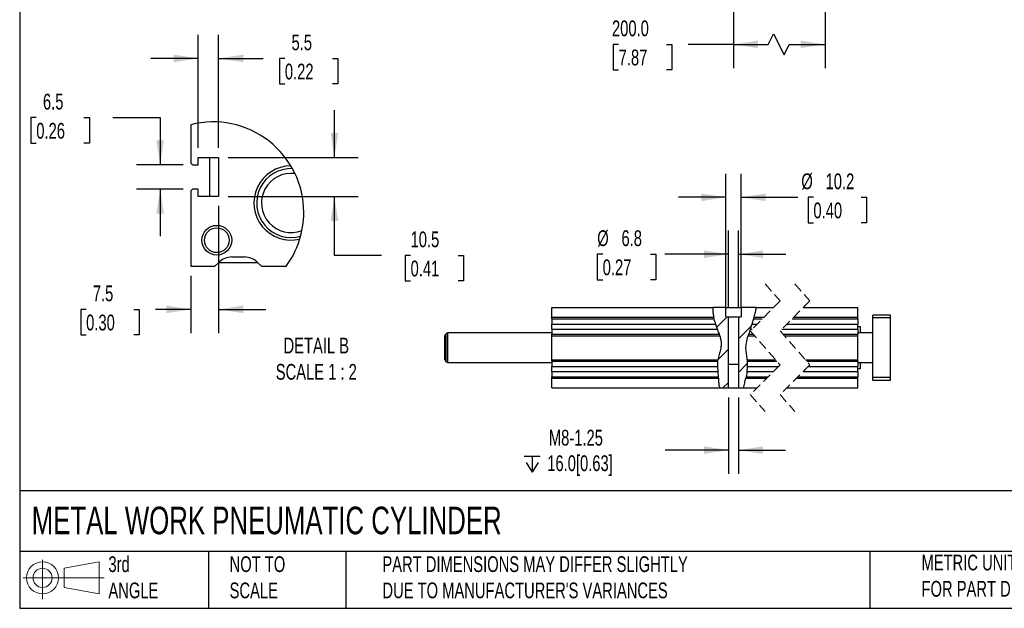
# Model space of a CAD drawing. Header units: millimetres. Extents: x 32 to 1365, y 32 to 1048.
# Tile 1 of 5: x 32 to 694, y 32 to 427. Entities that reach past the tile are written whole.
import ezdxf

# ---------------------------------------------------------------- set-up
doc = ezdxf.new("R2010")
doc.units = ezdxf.units.MM
doc.header["$LTSCALE"] = 5
doc.linetypes.add('SLD-Dashed', pattern=[1.905, 1.27, -0.635])
doc.linetypes.add('SLD-Solid', pattern=[0])
doc.layers.add('DIMENSIONS', color=140, linetype='SLD-Solid', lineweight=25)
doc.layers.add('TEXT', color=140, linetype='SLD-Solid', lineweight=25)
doc.layers.add('HATCH', color=6, linetype='SLD-Solid')
doc.layers.add('SLD-DEFPOINTS', color=7, linetype='Continuous')
doc.styles.add('SLDTEXTSTYLE0', font='TXT', dxfattribs={"width": 0.7})
doc.dimstyles.new('SLDDIMSTYLE1', dxfattribs={"dimtxt": 10.790039, "dimasz": 16.51, "dimexe": 0, "dimexo": 0.0625, "dimgap": 2.69751, "dimtad": 0, "dimtih": 1, "dimtoh": 1, "dimrnd": 1e-09, "dimzin": 12, "dimdsep": 46, "dimtxsty": 'SLDTEXTSTYLE0', "dimsah": 1, "dimcen": 0.09, "dimadec": 0, "dimazin": 3, "dimtfac": 1, "dimtmove": 0, "dimatfit": 0, "dimfxl": 0, "dimfrac": 2, "dimtolj": 1, "dimtzin": 12, "dimarcsym": 0})
doc.dimstyles.new('SLDDIMSTYLE2', dxfattribs={"dimtxt": 10.790039, "dimasz": 16.51, "dimexe": 0, "dimexo": 0.0625, "dimgap": 2.69751, "dimtad": 0, "dimtih": 1, "dimtoh": 1, "dimrnd": 1e-09, "dimzin": 4, "dimdsep": 46, "dimtxsty": 'SLDTEXTSTYLE0', "dimsah": 1, "dimcen": 0.09, "dimadec": 0, "dimazin": 1, "dimtfac": 1, "dimtofl": 0, "dimtmove": 0, "dimatfit": 3, "dimfxl": 0, "dimfrac": 2, "dimtolj": 1, "dimtzin": 12, "dimarcsym": 0})
doc.dimstyles.new('SLDDIMSTYLE6', dxfattribs={"dimtxt": 10.790039, "dimasz": 16.51, "dimexe": 0, "dimexo": 0.0625, "dimgap": 2.69751, "dimtad": 0, "dimtih": 1, "dimtoh": 1, "dimlfac": 0.4, "dimrnd": 1e-09, "dimzin": 12, "dimdsep": 46, "dimtxsty": 'SLDTEXTSTYLE0', "dimsah": 1, "dimcen": 0.09, "dimadec": 0, "dimazin": 3, "dimtfac": 1, "dimtmove": 0, "dimatfit": 0, "dimfxl": 0, "dimfrac": 2, "dimtolj": 1, "dimtzin": 12, "dimarcsym": 0})

# ---------------------------------------------------------------- blocks, each defined once
blk = doc.blocks.new('Block11')
at = {"color": 7, "linetype": 'SLD-Solid', "lineweight": 18}
for p, q in [((12.94, 26.55), (12.94, 0)), ((27.4, 20.84), (50.88, 25.16)), ((27.4, 7.98), (27.4, 20.84)), ((50.88, 25.16), (50.88, 3.66)), ((0, 14.41), (54.37, 14.41)), ((27.4, 7.98), (50.88, 3.66))]:
    blk.add_line(p, q, dxfattribs=at)
for radius in [10.75, 6.43]:
    blk.add_circle((12.94, 14.41), radius, dxfattribs=at)
blk = doc.blocks.new('Block12')
at = {"layer": 'SLD-DEFPOINTS'}
blk.add_blockref('Block11', (0, 0), dxfattribs=at)
blk = doc.blocks.new('_D_6')
at = {"layer": 'DIMENSIONS'}
for p, q in [((511.61, 549.22), (511.61, 394.69)), ((573.25, 549.22), (573.25, 394.69)), ((535.03, 410.57), (538.56, 417.62)), ((538.56, 417.62), (545.62, 403.51)), ((434.43, 410.57), (430.8, 410.57)), ((430.8, 410.57), (430.8, 393.42)), ((466.49, 410.57), (470.11, 410.57)), ((470.11, 410.57), (470.11, 393.42)), ((511.61, 410.57), (481.11, 410.57)), ((511.61, 410.57), (535.03, 410.57)), ((545.62, 403.51), (549.14, 410.57)), ((549.14, 410.57), (573.25, 410.57)), ((430.8, 393.42), (434.43, 393.42)), ((470.11, 393.42), (466.49, 393.42))]:
    blk.add_line(p, q, dxfattribs=at)
for points in [[(511.61, 410.57), (528.12, 408.03), (528.12, 413.11)], [(573.25, 410.57), (556.74, 413.11), (556.74, 408.03)]]:
    blk.add_solid(points, dxfattribs=at)
at = {"layer": 'DIMENSIONS', "char_height": 10.583, "attachment_point": 1, "style": 'SLDTEXTSTYLE0'}
for s, insert in [('200.0', (429.94, 426.62)), ('7.87', (434.43, 407.06))]:
    blk.add_mtext(s, dxfattribs=dict(at, insert=insert))
blk = doc.blocks.new('SW_SYMBOL_HOLE_DEPTH')
at = {"layer": 'DIMENSIONS', "color": 0}
for p, q in [((0, 4375), (4000, 4375)), ((500, 2775), (2000, 375)), ((2000, 4375), (2000, 375)), ((3500, 2775), (2000, 375))]:
    blk.add_line(p, q, dxfattribs=at)
blk = doc.blocks.new('_D_29')
at = {"layer": 'DIMENSIONS'}
for p, q in [((508.29, 173.41), (508.29, 122.13)), ((514.93, 173.41), (514.93, 122.13)), ((508.29, 138.01), (465.78, 138.01)), ((514.93, 138.01), (546.68, 138.01))]:
    blk.add_line(p, q, dxfattribs=at)
for points in [[(508.29, 138.01), (491.78, 140.55), (491.78, 135.47)], [(514.93, 138.01), (531.44, 135.47), (531.44, 140.55)]]:
    blk.add_solid(points, dxfattribs=at)
at = {"layer": 'DIMENSIONS', "xscale": 0.002688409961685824, "yscale": 0.002688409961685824, "zscale": 0.002688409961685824}
blk.add_blockref('SW_SYMBOL_HOLE_DEPTH', (370.98, 122.29), dxfattribs=at)
at = {"layer": 'DIMENSIONS', "char_height": 10.583, "attachment_point": 1, "style": 'SLDTEXTSTYLE0'}
for s, insert in [('M8-1.25', (387.5, 151.65)), ('16.0[0.63]', (386.42, 134.5))]:
    blk.add_mtext(s, dxfattribs=dict(at, insert=insert))
blk = doc.blocks.new('_D_30')
at = {"layer": 'DIMENSIONS'}
for p, q in [((508.21, 233.91), (508.21, 285.49)), ((515.01, 233.91), (515.01, 285.49)), ((423.68, 269.61), (420.05, 269.61)), ((420.05, 269.61), (420.05, 252.46)), ((455.74, 269.61), (459.37, 269.61)), ((459.37, 269.61), (459.37, 252.46)), ((508.21, 269.61), (465.4, 269.61)), ((515.01, 269.61), (546.76, 269.61)), ((420.05, 252.46), (423.68, 252.46)), ((459.37, 252.46), (455.74, 252.46))]:
    blk.add_line(p, q, dxfattribs=at)
for points in [[(508.21, 269.61), (491.7, 272.15), (491.7, 267.07)], [(515.01, 269.61), (531.52, 267.07), (531.52, 272.15)]]:
    blk.add_solid(points, dxfattribs=at)
at = {"layer": 'DIMENSIONS', "char_height": 10.583, "attachment_point": 1, "style": 'SLDTEXTSTYLE0'}
for s, insert in [('%%c', (420.02, 285.67)), ('6.8', (436.31, 285.67)), ('0.27', (423.68, 266.1))]:
    blk.add_mtext(s, dxfattribs=dict(at, insert=insert))
blk = doc.blocks.new('_D_31')
at = {"layer": 'DIMENSIONS'}
for p, q in [((506.51, 233.91), (506.51, 323.7)), ((516.71, 233.91), (516.71, 323.7)), ((506.51, 307.83), (474.76, 307.83)), ((516.71, 307.83), (554.82, 307.83)), ((565.38, 307.83), (561.76, 307.83)), ((561.76, 307.83), (561.76, 290.68)), ((597.45, 307.83), (601.07, 307.83)), ((601.07, 307.83), (601.07, 290.68)), ((561.76, 290.68), (565.38, 290.68)), ((601.07, 290.68), (597.45, 290.68))]:
    blk.add_line(p, q, dxfattribs=at)
for points in [[(506.51, 307.83), (490, 310.37), (490, 305.29)], [(516.71, 307.83), (533.22, 305.29), (533.22, 310.37)]]:
    blk.add_solid(points, dxfattribs=at)
at = {"layer": 'DIMENSIONS', "char_height": 10.583, "attachment_point": 1, "style": 'SLDTEXTSTYLE0'}
for s, insert in [('%%c', (557.24, 323.88)), ('10.2', (573.53, 323.88)), ('0.40', (565.38, 304.32))]:
    blk.add_mtext(s, dxfattribs=dict(at, insert=insert))
blk = doc.blocks.new('SW_HATCH_0')
at = {"layer": 'HATCH', "color": 0}
for p, q in [((-16.07, 6.38), (-23.06, -0.61)), ((0, 0), (-8.51, -8.51)), ((-15.31, -15.31), (-22.3, -22.3)), ((-2.64, -25.09), (-8.59, -31.04)), ((-15.24, -37.69), (-18.97, -41.42))]:
    blk.add_line(p, q, dxfattribs=at)
blk = doc.blocks.new('_D_36')
at = {"layer": 'DIMENSIONS'}
for p, q in [((42.9, 361.34), (39.28, 361.34)), ((39.28, 361.34), (39.28, 344.19)), ((74.97, 361.34), (78.59, 361.34)), ((78.59, 361.34), (78.59, 344.19)), ((94.42, 361.34), (126.17, 361.34)), ((126.17, 361.34), (126.17, 329.63)), ((39.28, 344.19), (42.9, 344.19)), ((78.59, 344.19), (74.97, 344.19)), ((141.66, 329.63), (110.29, 329.63)), ((141.66, 313.38), (110.29, 313.38)), ((126.17, 313.38), (126.17, 281.63))]:
    blk.add_line(p, q, dxfattribs=at)
for points in [[(126.17, 329.63), (128.71, 346.14), (123.63, 346.14)], [(126.17, 313.38), (123.63, 296.87), (128.71, 296.87)]]:
    blk.add_solid(points, dxfattribs=at)
at = {"layer": 'DIMENSIONS', "char_height": 10.583, "attachment_point": 1, "style": 'SLDTEXTSTYLE0'}
for s, insert in [('6.5', (47.39, 377.4)), ('0.26', (42.9, 357.83))]:
    blk.add_mtext(s, dxfattribs=dict(at, insert=insert))
blk = doc.blocks.new('_D_37')
at = {"layer": 'DIMENSIONS'}
for p, q in [((151.76, 340.98), (151.76, 417)), ((165.51, 340.98), (165.51, 417)), ((151.76, 401.13), (120.01, 401.13)), ((165.51, 401.13), (195.41, 401.13)), ((210.03, 401.13), (206.4, 401.13)), ((206.4, 401.13), (206.4, 383.98)), ((242.09, 401.13), (245.71, 401.13)), ((245.71, 401.13), (245.71, 383.98)), ((206.4, 383.98), (210.03, 383.98)), ((245.71, 383.98), (242.09, 383.98))]:
    blk.add_line(p, q, dxfattribs=at)
for points in [[(151.76, 401.13), (135.25, 403.67), (135.25, 398.59)], [(165.51, 401.13), (182.02, 398.59), (182.02, 403.67)]]:
    blk.add_solid(points, dxfattribs=at)
at = {"layer": 'DIMENSIONS', "char_height": 10.583, "attachment_point": 1, "style": 'SLDTEXTSTYLE0'}
for s, insert in [('5.5', (214.51, 417.19)), ('0.22', (210.03, 397.62))]:
    blk.add_mtext(s, dxfattribs=dict(at, insert=insert))
blk = doc.blocks.new('_D_38')
at = {"layer": 'DIMENSIONS'}
for p, q in [((243.33, 334.63), (243.33, 366.38)), ((171.86, 334.63), (259.21, 334.63)), ((171.86, 308.38), (259.21, 308.38)), ((243.33, 268.81), (243.33, 308.38)), ((275.08, 268.81), (243.33, 268.81)), ((294.53, 268.81), (290.91, 268.81)), ((290.91, 268.81), (290.91, 251.66)), ((326.59, 268.81), (330.22, 268.81)), ((330.22, 268.81), (330.22, 251.66)), ((290.91, 251.66), (294.53, 251.66)), ((330.22, 251.66), (326.59, 251.66))]:
    blk.add_line(p, q, dxfattribs=at)
for points in [[(243.33, 334.63), (245.87, 351.14), (240.79, 351.14)], [(243.33, 308.38), (240.79, 291.87), (245.87, 291.87)]]:
    blk.add_solid(points, dxfattribs=at)
at = {"layer": 'DIMENSIONS', "char_height": 10.583, "attachment_point": 1, "style": 'SLDTEXTSTYLE0'}
for s, insert in [('10.5', (294.53, 284.87)), ('0.41', (294.53, 265.31))]:
    blk.add_mtext(s, dxfattribs=dict(at, insert=insert))
blk = doc.blocks.new('_D_39')
at = {"layer": 'DIMENSIONS'}
for p, q in [((165.51, 302.03), (165.51, 216.66)), ((146.76, 255.15), (146.76, 216.66)), ((76.41, 232.54), (72.79, 232.54)), ((72.79, 232.54), (72.79, 215.39)), ((108.48, 232.54), (112.1, 232.54)), ((112.1, 232.54), (112.1, 215.39)), ((146.76, 232.54), (123.1, 232.54)), ((165.51, 232.54), (197.26, 232.54)), ((72.79, 215.39), (76.41, 215.39)), ((112.1, 215.39), (108.48, 215.39))]:
    blk.add_line(p, q, dxfattribs=at)
for points in [[(146.76, 232.54), (130.25, 235.08), (130.25, 230)], [(165.51, 232.54), (182.02, 230), (182.02, 235.08)]]:
    blk.add_solid(points, dxfattribs=at)
at = {"layer": 'DIMENSIONS', "char_height": 10.583, "attachment_point": 1, "style": 'SLDTEXTSTYLE0'}
for s, insert in [('7.5', (80.9, 248.6)), ('0.30', (76.41, 229.03))]:
    blk.add_mtext(s, dxfattribs=dict(at, insert=insert))

msp = doc.modelspace()

# ---------------------------------------------------------------- linework, layer by layer
for p, q in [((146.761, 356.572), (146.761, 330.879)), ((151.761, 334.629), (165.511, 334.629)), ((151.761, 329.629), (151.761, 334.629)), ((159.261, 334.629), (159.261, 308.379)), ((165.511, 334.629), (165.511, 308.379)), ((146.761, 330.879), (148.011, 329.629)), ((148.011, 329.629), (151.761, 329.629)), ((148.011, 313.379), (146.761, 312.129)), ((146.761, 312.129), (146.761, 261.504)), ((151.761, 313.379), (148.011, 313.379)), ((151.761, 308.379), (151.761, 313.379)), ((165.511, 308.379), (151.761, 308.379)), ((174.438, 267.754), (182.833, 267.754)), ((146.761, 261.504), (163.011, 261.504)), ((163.011, 261.504), (165.599, 264.093)), ((165.511, 264.004), (191.761, 264.004)), ((191.672, 264.093), (194.261, 261.504)), ((194.261, 261.504), (210.857, 261.504)), ((389.609, 227.259), (389.609, 233.759)), ((389.609, 233.759), (497.784, 233.759)), ((506.509, 233.759), (497.784, 233.759)), ((506.509, 227.559), (506.509, 233.759)), ((506.509, 233.759), (516.709, 233.759)), ((516.709, 233.759), (516.709, 227.559)), ((526.963, 233.759), (516.709, 233.759)), ((526.963, 233.759), (538.507, 233.759)), ((558.507, 233.759), (595.253, 233.759)), ((595.253, 227.259), (595.253, 233.759)), ((389.609, 227.259), (498.388, 227.259)), ((389.609, 226.224), (389.609, 227.259)), ((389.609, 226.224), (498.649, 226.224)), ((389.609, 226.224), (389.609, 222.688)), ((498.649, 226.224), (498.388, 227.259)), ((506.509, 227.559), (508.209, 227.559)), ((508.209, 195.759), (508.209, 227.559)), ((508.209, 227.559), (515.009, 227.559)), ((515.009, 227.559), (515.009, 195.759)), ((515.009, 227.559), (516.709, 227.559)), ((525.501, 227.259), (525.185, 226.224)), ((525.185, 226.224), (530.971, 226.224)), ((525.501, 227.259), (532.007, 227.259)), ((550.971, 226.224), (595.253, 226.224)), ((552.007, 227.259), (595.253, 227.259)), ((595.253, 226.224), (595.253, 227.259)), ((595.253, 226.224), (595.253, 222.688)), ((617.253, 228.759), (605.253, 228.759)), ((605.253, 226.759), (605.253, 228.759)), ((617.253, 226.759), (605.253, 226.759)), ((605.253, 186.759), (605.253, 226.759)), ((617.253, 226.759), (617.253, 228.759)), ((617.253, 186.759), (617.253, 226.759)), ((389.609, 222.688), (499.727, 222.688)), ((389.609, 219.33), (389.609, 222.688)), ((389.609, 219.33), (500.908, 219.33)), ((389.609, 219.33), (389.609, 215.795)), ((500.908, 219.33), (499.727, 222.688)), ((524.032, 222.688), (522.901, 219.33)), ((522.901, 219.33), (524.078, 219.33)), ((524.032, 222.688), (527.436, 222.688)), ((544.078, 219.33), (595.253, 219.33)), ((547.436, 222.688), (595.253, 222.688)), ((595.253, 219.33), (595.253, 222.688)), ((597.003, 220.759), (595.253, 220.759)), ((595.253, 219.33), (595.253, 215.795)), ((597.003, 216.759), (597.003, 220.759)), ((317.609, 198.78), (317.609, 214.738)), ((319.609, 216.759), (318.359, 216.037)), ((318.359, 197.481), (318.359, 216.037)), ((389.609, 216.759), (319.609, 216.759)), ((319.609, 196.759), (319.609, 216.759)), ((389.609, 215.795), (502.115, 215.795)), ((389.609, 214.759), (389.609, 215.795)), ((389.609, 198.759), (389.609, 214.759)), ((389.609, 214.759), (502.424, 214.759)), ((502.424, 214.759), (502.115, 215.795)), ((521.765, 215.795), (521.458, 214.759)), ((521.458, 214.759), (525.95, 214.759)), ((521.765, 215.795), (525.044, 215.795)), ((545.044, 215.795), (595.253, 215.795)), ((545.95, 214.759), (595.253, 214.759)), ((605.253, 216.759), (595.253, 216.759)), ((595.253, 214.759), (595.253, 215.795)), ((595.253, 198.759), (595.253, 214.759)), ((389.609, 198.759), (501.209, 198.759)), ((389.609, 197.724), (389.609, 198.759)), ((501.111, 197.724), (501.209, 198.759)), ((520.877, 198.759), (539.939, 198.759)), ((520.877, 198.759), (520.902, 197.724)), ((559.939, 198.759), (595.253, 198.759)), ((595.253, 197.724), (595.253, 198.759)), ((318.359, 197.481), (319.609, 196.759)), ((319.609, 196.759), (389.609, 196.759)), ((389.609, 197.724), (501.111, 197.724)), ((389.609, 197.724), (389.609, 194.188)), ((389.609, 194.188), (501.081, 194.188)), ((389.609, 190.83), (389.609, 194.188)), ((501.289, 190.83), (501.081, 194.188)), ((508.209, 195.759), (508.285, 195.759)), ((508.285, 179.759), (508.285, 195.759)), ((508.285, 195.759), (514.932, 195.759)), ((514.932, 195.759), (514.932, 179.759)), ((514.932, 195.759), (515.009, 195.759)), ((520.803, 194.188), (520.635, 190.83)), ((520.803, 194.188), (541.811, 194.188)), ((520.902, 197.724), (540.844, 197.724)), ((560.844, 197.724), (595.253, 197.724)), ((561.811, 194.188), (595.253, 194.188)), ((595.253, 197.724), (595.253, 194.188)), ((595.253, 196.759), (605.253, 196.759)), ((595.253, 190.83), (595.253, 194.188)), ((595.253, 192.759), (597.003, 192.759)), ((597.003, 192.759), (597.003, 196.759)), ((389.609, 190.83), (501.289, 190.83)), ((389.609, 190.83), (389.609, 187.295)), ((389.609, 187.295), (501.508, 187.295)), ((389.609, 186.259), (389.609, 187.295)), ((389.609, 179.759), (389.609, 186.259)), ((389.609, 186.259), (501.543, 186.259)), ((501.543, 186.259), (501.508, 187.295)), ((520.247, 187.295), (520.007, 186.259)), ((520.007, 186.259), (533.882, 186.259)), ((520.247, 187.295), (534.917, 187.295)), ((520.635, 190.83), (538.453, 190.83)), ((553.882, 186.259), (595.253, 186.259)), ((554.917, 187.295), (595.253, 187.295)), ((558.453, 190.83), (595.253, 190.83)), ((595.253, 190.83), (595.253, 187.295)), ((595.253, 186.259), (595.253, 187.295)), ((595.253, 179.759), (595.253, 186.259)), ((617.253, 186.759), (605.253, 186.759)), ((605.253, 184.759), (605.253, 186.759)), ((617.253, 184.759), (617.253, 186.759)), ((389.609, 179.759), (502.288, 179.759)), ((502.288, 179.759), (508.285, 179.759)), ((508.285, 179.759), (514.932, 179.759)), ((514.932, 179.759), (518.42, 179.759)), ((518.42, 179.759), (527.382, 179.759)), ((547.382, 179.759), (595.253, 179.759)), ((617.253, 184.759), (605.253, 184.759))]:
    msp.add_line(p, q)
at = {"color": 7, "linetype": 'SLD-Dashed', "lineweight": 18}
for p, q in [((532.944, 249.634), (542.944, 238.197)), ((552.944, 249.634), (562.944, 238.197)), ((542.944, 238.197), (522.944, 218.197)), ((562.944, 238.197), (542.944, 218.197)), ((522.944, 218.197), (542.944, 195.322)), ((542.944, 218.197), (562.944, 195.322)), ((542.944, 195.322), (522.944, 175.322)), ((562.944, 195.322), (542.944, 175.322)), ((522.944, 175.322), (532.944, 163.884)), ((542.944, 175.322), (552.944, 163.884))]:
    msp.add_line(p, q, dxfattribs=at)
for radius in [10, 8.309]:
    msp.add_circle((164.261, 279.004), radius)
for centre, radius, start, end in [((214.185, 304.011), 24.926, 90.275516, 283.643278), ((214.232, 303.958), 23.159, 87.791556, 286.000786), ((214.232, 303.997), 19.919, 82.451867, 291.423651), ((174.438, 255.254), 12.5, 90.000007, 134.999914), ((182.833, 255.254), 12.5, 45.000045, 90.000013), ((319.109, 214.738), 1.5, 120.000215, 180.00044), ((319.109, 198.78), 1.5, 179.99956, 239.999785)]:
    msp.add_arc(centre, radius, start, end)
for points, knots in [([(497.784, 233.759), (497.745, 232.902), (497.665, 231.126), (498.009, 228.956), (498.299, 227.66), (498.388, 227.259)], [0, 0, 0, 0, 0.3918368, 0.8118348, 1, 1, 1, 1]), ([(525.501, 227.259), (525.527, 227.349), (525.87, 228.503), (526.472, 230.647), (526.804, 232.752), (526.963, 233.759)], [0, 0, 0, 0, 0.042088, 0.5417786, 1, 1, 1, 1]), ([(499.727, 222.688), (499.54, 223.254), (499.188, 224.323), (498.842, 225.506), (498.677, 226.12), (498.649, 226.224)], [0, 0, 0, 0, 0.4836526, 0.9130246, 1, 1, 1, 1]), ([(525.185, 226.224), (525.037, 225.755), (524.717, 224.742), (524.327, 223.566), (524.089, 222.856), (524.032, 222.688)], [0, 0, 0, 0, 0.3962865, 0.8569148, 1, 1, 1, 1]), ([(502.115, 215.795), (501.964, 216.262), (501.639, 217.271), (501.224, 218.446), (500.97, 219.156), (500.908, 219.33)], [0, 0, 0, 0, 0.39410159, 0.85175658, 1, 1, 1, 1]), ([(522.901, 219.33), (522.712, 218.759), (522.354, 217.68), (521.98, 216.5), (521.795, 215.892), (521.765, 215.795)], [0, 0, 0, 0, 0.4864977, 0.9180612, 1, 1, 1, 1]), ([(502.424, 214.759), (502.632, 213.966), (503.127, 212.082), (503.476, 208.994), (503.023, 205.538), (501.843, 202.237), (501.419, 199.914), (501.209, 198.759)], [0, 0, 0, 0, 0.1506111, 0.3578475, 0.5666229, 0.7846893, 1, 1, 1, 1]), ([(520.877, 198.759), (520.743, 200.005), (520.477, 202.484), (519.85, 206.192), (520.28, 210.354), (521.03, 213.159), (521.458, 214.759)], [0, 0, 0, 0, 0.23235939, 0.46209475, 0.69325169, 1, 1, 1, 1]), ([(501.081, 194.188), (501.064, 194.736), (501.033, 195.77), (501.061, 196.949), (501.102, 197.579), (501.111, 197.724)], [0, 0, 0, 0, 0.464525, 0.8775251, 1, 1, 1, 1]), ([(520.902, 197.724), (520.901, 197.269), (520.898, 196.277), (520.849, 195.099), (520.813, 194.376), (520.803, 194.188)], [0, 0, 0, 0, 0.3858555, 0.840466, 1, 1, 1, 1]), ([(501.508, 187.295), (501.486, 187.751), (501.439, 188.744), (501.355, 189.922), (501.303, 190.644), (501.289, 190.83)], [0, 0, 0, 0, 0.3866966, 0.8421312, 1, 1, 1, 1]), ([(501.543, 186.259), (501.568, 185.369), (501.618, 183.615), (501.821, 181.425), (502.171, 180.175), (502.288, 179.759)], [0, 0, 0, 0, 0.4072062, 0.8027563, 1, 1, 1, 1]), ([(518.42, 179.759), (518.641, 180.899), (519.068, 183.09), (519.702, 185.231), (520.007, 186.259)], [0, 0, 0, 0, 0.5198474, 1, 1, 1, 1]), ([(520.635, 190.83), (520.606, 190.281), (520.55, 189.241), (520.399, 188.062), (520.275, 187.438), (520.247, 187.295)], [0, 0, 0, 0, 0.4637456, 0.8767216, 1, 1, 1, 1])]:
    msp.add_open_spline(points, degree=3, knots=knots)
at = {"layer": 'SLD-DEFPOINTS'}
for start, end in [(0.000004, 104.389933), (323.586575, 359.999995)]:
    msp.add_arc((161.884, 297.627), 60.854, start, end, dxfattribs=at)
at = {"layer": 'TEXT'}
for p, q in [((31.75, 1047.75), (31.75, 31.75)), ((1365.25, 110.631), (31.75, 110.631)), ((1365.25, 69.85), (31.75, 69.85)), ((158.75, 69.85), (158.75, 31.75)), ((251.058, 69.85), (251.058, 31.75)), ((603.232, 69.85), (603.232, 31.75)), ((31.75, 31.75), (1365.25, 31.75))]:
    msp.add_line(p, q, dxfattribs=at)

# ---------------------------------------------------------------- block references
at = {"layer": 'HATCH'}
msp.add_blockref('SW_HATCH_0', (523.524, 221.18), dxfattribs=at)
at = {"layer": 'SLD-DEFPOINTS'}
msp.add_blockref('Block12', (34.19, 37.769), dxfattribs=at)

# ---------------------------------------------------------------- texts
at = {"layer": 'TEXT', "style": 'SLDTEXTSTYLE0'}
for s, insert, char_height, attachment_point in [('DETAIL B^JSCALE 1 : 2', (231.157, 213.534), 10.58333, 2), ('METAL WORK PNEUMATIC CYLINDER', (39.829, 100.032), 18.52083, 1), ('3rd^JANGLE', (91.411, 66.688), 10.5833, 1), ('NOT TO^JSCALE', (172.876, 66.688), 10.58333, 1), ("PART DIMENSIONS MAY DIFFER SLIGHTLY ^JDUE TO MANUFACTURER'S VARIANCES", (275.596, 66.704), 10.58333, 1), ('METRIC UNITS USED ^JFOR PART DESIGN', (638.022, 67.779), 10.58333, 1)]:
    msp.add_mtext(s, dxfattribs=dict(at, insert=insert, char_height=char_height, attachment_point=attachment_point))

# ---------------------------------------------------------------- dimensions: what is measured, and where the dimension line sits
at = {"layer": 'DIMENSIONS'}
for base, p1, p2, text, dimstyle, picture, middle in [((573.253, 410.566), (511.609, 555.566), (573.253, 555.566), '200.0', 'SLDDIMSTYLE2', '_D_6', (450.46, 410.566)), ((516.709, 307.825), (506.509, 227.559), (516.709, 227.559), '%%c<>', 'SLDDIMSTYLE1', '_D_31', (581.414, 307.825)), ((508.209, 269.611), (515.009, 227.559), (508.209, 227.559), '%%c<>', 'SLDDIMSTYLE1', '_D_30', (439.71, 269.611)), ((514.932, 138.008), (508.285, 179.759), (514.932, 179.759), 'M8-1.25\\P{\\fGDT;x}16.0[0.63]', 'SLDDIMSTYLE1', '_D_29', (417.171, 138.008))]:
    dim = msp.add_linear_dim(base=base, p1=p1, p2=p2, text=text, dimstyle=dimstyle, dxfattribs=at)
    dim.commit()
    dim.dimension.update_dxf_attribs({"geometry": picture, "text_midpoint": middle, "dimtype": 160})
for base, p1, p2, picture, middle in [((165.511, 401.13), (151.761, 334.629), (165.511, 334.629), '_D_37', (226.058, 401.13)), ((146.761, 232.539), (165.511, 308.379), (146.761, 261.504), '_D_39', (92.446, 232.539))]:
    dim = msp.add_linear_dim(base=base, p1=p1, p2=p2, dimstyle='SLDDIMSTYLE6', dxfattribs=at)
    dim.commit()
    dim.dimension.update_dxf_attribs({"geometry": picture, "text_midpoint": middle, "dimtype": 160})
for base, p1, p2, picture, middle in [((126.166, 313.379), (148.011, 329.629), (148.011, 313.379), '_D_36', (126.166, 361.34)), ((243.333, 308.379), (165.511, 334.629), (165.511, 308.379), '_D_38', (243.333, 268.812))]:
    dim = msp.add_linear_dim(base=base, p1=p1, p2=p2, angle=90, dimstyle='SLDDIMSTYLE6', dxfattribs=at)
    dim.commit()
    dim.dimension.update_dxf_attribs({"geometry": picture, "text_midpoint": middle, "dimtype": 160})

doc.saveas('drawing.dxf')
